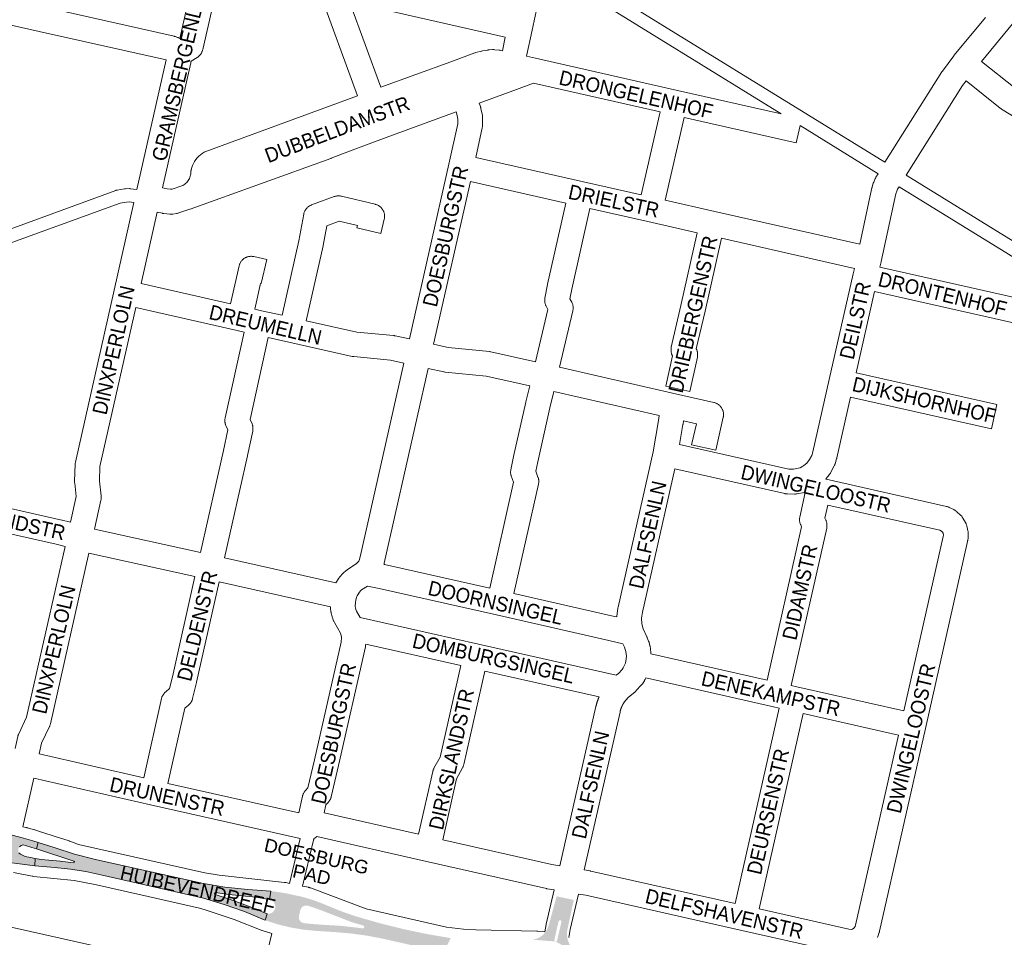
# Paper-space layout 'Layout1' of a CAD drawing. Header units: metres. Extents: x 123097 to 144122, y 392739 to 407589.
# Tile 68 of 256: x 129038 to 129557, y 398640 to 399122. Entities that reach past the tile are written whole.
import ezdxf
from ezdxf.enums import TextEntityAlignment as Align

# ---------------------------------------------------------------- set-up
doc = ezdxf.new("R2010")
doc.units = ezdxf.units.M
doc.header["$MEASUREMENT"] = 0
for name, color, linetype, lineweight in [('gs-anno-wegen algemeen tekst', 7, 'Continuous', 0), ('gs-knt-aanvullende hoofdweg', 7, 'Continuous', 0), ('gs-knt-fietspaden', 7, 'Continuous', 0), ('gs-knt-wegen algemeen', 7, 'Continuous', 0), ('ir-ARC-asfalt-hoofdwegen-te inspecteren', 5, 'Continuous', 0)]:
    doc.layers.add(name, color=color, linetype=linetype, lineweight=lineweight)
doc.styles.add('Style-Arial', font='arial.ttf')

psp = doc.layouts.get("Layout1")

# ---------------------------------------------------------------- hatches: boundary and pattern name
at = {"layer": 'ir-ARC-asfalt-hoofdwegen-te inspecteren', "linetype": 'Continuous', "lineweight": 13, "extrusion": (0, 0, -1)}
psp.add_hatch(color=5, dxfattribs=at).paths.add_polyline_path([(-128983.547, 398710.963), (-128978.692, 398715.444), (-128974.353, 398720.426), (-128970.58, 398725.85), (-128963.344, 398737.288), (-128959.112, 398742.837), (-128954.302, 398747.892), (-128948.97, 398752.394), (-128943.18, 398756.29), (-128937, 398759.531), (-128930.505, 398762.082), (-128923.77, 398763.91), (-128915.98, 398765.67), (-128913.926, 398759.143), (-128925.36, 398756.58), (-128929.37, 398756.04), (-128933.38, 398755.83), (-128934.9, 398755.5), (-128937.09, 398754.63), (-128940.594, 398752.638), (-128945.296, 398749.566), (-128949.686, 398746.063), (-128953.725, 398742.16), (-128957.378, 398737.893), (-128960.61, 398733.3), (-128967.002, 398723.106), (-128971.044, 398717.38), (-128975.663, 398712.108), (-128980.807, 398707.347), (-128986.42, 398703.15), (-128987.254, 398702.597), (-128993.45, 398699.008), (-129000, 398696.117), (-129004.633, 398694.562), (-129009.369, 398693.358), (-129014.181, 398692.51), (-129024.129, 398690.93), (-129024.597, 398690.8), (-129024.815, 398690.691), (-129025.002, 398690.535), (-129025.444, 398689.966), (-129025.625, 398689.268), (-129025.596, 398689.064), (-129025.543, 398688.87), (-129024.891, 398688.037), (-129024.18, 398687.732), (-129023.406, 398687.729), (-129014.145, 398690.059), (-129009.559, 398691.341), (-129002.61, 398693.43), (-129000, 398693.85), (-128997.129, 398694.04), (-128995.197, 398694.351), (-128993.37, 398695.05), (-128992.507, 398695.502), (-128988.17, 398698.039), (-128984.043, 398700.904), (-128980.15, 398704.08), (-128979.377, 398704.763), (-128975.04, 398708.949), (-128971.126, 398713.532), (-128967.67, 398718.47), (-128963.919, 398724.372), (-128960.548, 398729.342), (-128956.77, 398734.01), (-128956.098, 398734.742), (-128952.173, 398738.597), (-128947.99, 398742.17), (-128945.568, 398743.961), (-128941.797, 398746.392), (-128937.77, 398748.37), (-128931.26, 398751), (-128925.49, 398752.7), (-128913.123, 398755.735), (-128912.339, 398751.266), (-128924.734, 398748.269), (-128931.192, 398746.229), (-128937.43, 398743.59), (-128938.261, 398743.169), (-128942.166, 398740.853), (-128945.83, 398738.17), (-128946.642, 398737.508), (-128950.374, 398734.184), (-128953.815, 398730.56), (-128956.94, 398726.66), (-128963.512, 398716.637), (-128967.166, 398711.266), (-128971.346, 398706.293), (-128976.01, 398701.77), (-128976.523, 398701.298), (-128980.946, 398697.63), (-128985.651, 398694.33), (-128990.606, 398691.421), (-128995.78, 398688.92), (-128996.522, 398688.599), (-129000, 398687.255), (-129005.095, 398685.533), (-129010.27, 398684.07), (-129017.23, 398682.22), (-129024.259, 398680.609), (-129026.35, 398680.19), (-129032.21, 398679.13), (-129034.311, 398678.8), (-129046.33, 398677.19), (-129046.58, 398681.04), (-129044.079, 398681.531), (-129041.363, 398682.183), (-129038.778, 398683.242), (-129037.998, 398684.041), (-129037.611, 398685.089), (-129037.686, 398686.203), (-129038.229, 398687.215), (-129039.147, 398687.906), (-129040.269, 398688.149), (-129041.39, 398687.9), (-129044.82, 398686.86), (-129047.26, 398686.1), (-129048.141, 398689.499), (-129045.306, 398690.416), (-129039.24, 398692.114), (-129033.124, 398693.622), (-129027.205, 398694.893), (-129021.255, 398696.015), (-129020.397, 398696.101), (-129014.487, 398696.961), (-129008.649, 398698.22), (-129002.91, 398699.87), (-129001.807, 398700.242), (-129000, 398700.965), (-128994.404, 398703.626), (-128989.091, 398706.814), (-128984.11, 398710.5)], flags=0)
at = {"layer": 'ir-ARC-asfalt-hoofdwegen-te inspecteren', "linetype": 'Continuous', "lineweight": 13}
psp.add_hatch(color=5, dxfattribs=at).paths.add_polyline_path([(129169.971, 398659.48), (129170.527, 398663.93), (129158.408, 398664.691), (129146.341, 398666.045), (129134.355, 398667.989), (129078.31, 398680.53), (129067.301, 398683.32), (129056.496, 398686.818), (129048.141, 398689.499), (129047.26, 398686.1), (129066.87, 398679.67), (129067.241, 398679.352), (129067.145, 398678.872), (129066.681, 398678.72), (129059.73, 398679.62), (129049.73, 398680.54), (129046.58, 398681.04), (129046.33, 398677.19), (129056.985, 398676.38), (129065.108, 398675.474), (129073.176, 398674.166), (129081.17, 398672.46), (129135.207, 398660.139), (129146.051, 398656.888), (129156.712, 398653.078), (129167.16, 398648.72), (129167.686, 398648.526), (129168.59, 398652.01), (129159.773, 398655.665), (129150.826, 398658.986), (129141.76, 398661.97), (129141.33, 398662.11), (129140.977, 398662.456), (129141.066, 398662.943), (129141.52, 398663.14), (129148.46, 398662.13), (129155.443, 398661.44), (129162.747, 398660.756)], flags=0)
h = psp.add_hatch(color=5, dxfattribs=at)
h.paths.add_polyline_path([(129263.873, 398631.132), (129229.526, 398638.848), (129221.257, 398640.419), (129212.919, 398641.569), (129204.533, 398642.297), (129194.57, 398642.95), (129187.714, 398643.604), (129180.924, 398644.756), (129174.236, 398646.399), (129167.686, 398648.526), (129168.59, 398652.01), (129169.939, 398652.005), (129171.202, 398652.481), (129172.213, 398653.374), (129172.84, 398654.569), (129172.98, 398655.34), (129172.812, 398656.705), (129172.202, 398657.938), (129171.218, 398658.899), (129169.971, 398659.48), (129170.527, 398663.93), (129173.753, 398663.522), (129176.96, 398662.98), (129179, 398662.64), (129185.01, 398661.34), (129187.051, 398660.87), (129190.151, 398659.991), (129191.811, 398659.52), (129196.481, 398657.84), (129207.574, 398653.303), (129215.288, 398650.624), (129227.61, 398647.072), (129240.053, 398643.972), (129252.6, 398641.326), (129265.236, 398639.138), (129263.68, 398635.79), (129263.352, 398635.709), (129263.153, 398635.437), (129263.2, 398635.052), (129263.51, 398634.82)])
h.paths.add_polyline_path([(129218.972, 398644.281), (129208.034, 398645.564), (129197.041, 398646.223), (129194.442, 398646.409), (129188.169, 398646.972), (129186.844, 398647.369), (129185.822, 398648.301), (129185.306, 398649.585), (129185.397, 398650.965), (129186.261, 398654.332), (129187.144, 398655.599), (129188.523, 398656.295), (129190.067, 398656.252), (129192.945, 398655.289), (129195.791, 398654.236), (129198.266, 398653.338), (129207.832, 398649.615), (129213.44, 398647.469), (129219.199, 398645.771), (129219.681, 398645.485), (129219.832, 398644.945), (129219.543, 398644.43)], flags=16)
h = psp.add_hatch(color=5, dxfattribs=at)
h.paths.add_polyline_path([(129331.248, 398631.542), (129320.431, 398637.383), (129308.341, 398638.31), (129310.24, 398638.713), (129312.022, 398639.481), (129314.126, 398641.045), (129315.743, 398643.108), (129316.758, 398645.526), (129321.051, 398661.15), (129330.074, 398659.241), (129327.663, 398648.041), (129327.074, 398645.255), (129326.594, 398643.088), (129326.473, 398640.652), (129326.859, 398638.244), (129327.735, 398635.968), (129328.567, 398634.581), (129329.582, 398633.322)])
h.paths.add_polyline_path([(129320.431, 398637.383), (129319.958, 398637.707), (129319.851, 398638.27), (129322.07, 398648.05), (129322.602, 398648.591), (129323.341, 398648.42), (129323.581, 398647.7), (129321.32, 398637.959), (129320.994, 398637.488)], flags=16)

# ---------------------------------------------------------------- linework, layer by layer
at = {"layer": 'gs-knt-aanvullende hoofdweg', "color": 7, "linetype": 'Continuous', "flags": 128}
for points in [[(129040.049, 398697.677), (129041.607, 398697.405), (129041.872, 398697.354), (129041.958, 398697.334), (129042.003, 398697.324), (129042.048, 398697.313), (129042.134, 398697.293), (129042.394, 398697.224), (129046.136, 398696.145), (129046.279, 398696.102), (129046.355, 398696.079), (129049.924, 398694.974), (129050.028, 398694.941), (129057.009, 398692.666), (129064.481, 398690.253), (129064.491, 398690.25), (129064.798, 398690.143), (129069.423, 398688.425), (129135.904, 398673.424), (129135.907, 398673.424), (129138.958, 398673.005), (129139.187, 398672.97), (129143.431, 398672.255), (129177.756, 398668.496), (129178.117, 398668.448), (129178.475, 398668.382), (129180.467, 398667.965)], [(129171.077, 398641.553), (129166.078, 398643.088), (129165.799, 398643.18), (129165.524, 398643.282), (129151.349, 398648.882), (129136.015, 398653.96), (129133.087, 398654.834), (129106.063, 398660.966), (129078.871, 398667.136), (129067.082, 398669.548), (129067.072, 398669.549), (129045.751, 398671.638), (129045.723, 398671.641), (129045.393, 398671.681), (129045.378, 398671.683), (129045.037, 398671.74), (129035.127, 398673.646)], [(129187.341, 398666.527), (129190.407, 398665.886), (129190.685, 398665.822), (129190.777, 398665.798), (129190.84, 398665.781), (129190.96, 398665.748), (129191.141, 398665.693), (129191.179, 398665.68), (129191.232, 398665.664), (129191.5, 398665.569), (129220.812, 398654.605), (129263.003, 398644.885), (129271.94, 398643.825), (129278.455, 398643.512), (129310.632, 398642.836), (129310.843, 398642.829), (129311.054, 398642.816), (129314.761, 398642.529)]]:
    psp.add_lwpolyline(points, dxfattribs=at)
at = {"layer": 'gs-knt-fietspaden', "color": 7, "linetype": 'Continuous', "flags": 128}
for points in [[(129110.228, 399347.964), (129227.518, 399240.261), (129312.701, 399162.4), (129313.242, 399161.905), (129314.455, 399160.797), (129315.615, 399159.737), (129322.45, 399154.362), (129328.323, 399150.076), (129335.381, 399145.238), (129493.873, 399047.385)], [(129439.277, 399072.842), (129331.622, 399139.308), (129331.482, 399139.4), (129324.311, 399144.315), (129324.227, 399144.375), (129318.261, 399148.729), (129318.16, 399148.805), (129311.173, 399154.299), (129311.073, 399154.381), (129310.975, 399154.467), (129307.965, 399157.218), (129222.779, 399235.082), (129222.773, 399235.088), (129105.563, 399342.718)], [(129490.211, 399041.395), (129449.2, 399066.715)], [(129504.955, 399040.55), (129679.961, 398932.729), (129680.649, 398932.305), (129680.805, 398932.238), (129681.897, 398931.773), (129683.591, 398931.225), (129683.722, 398931.205), (129687, 398930.701), (129688.472, 398930.697), (129691.839, 398931.197), (129696.072, 398932.656), (129696.22, 398932.704), (129696.369, 398932.744), (129696.521, 398932.778), (129696.673, 398932.806), (129696.827, 398932.826), (129697.868, 398932.942), (129698.035, 398932.957), (129698.203, 398932.964), (129698.371, 398932.962), (129698.538, 398932.953), (129698.705, 398932.935), (129698.871, 398932.91), (129699.151, 398932.86)], [(129025.936, 399009.535), (129089.096, 399032.599), (129089.245, 399032.65), (129089.397, 399032.694), (129089.55, 399032.731), (129089.705, 399032.761), (129093.642, 399033.438), (129093.772, 399033.458), (129093.904, 399033.473), (129094.035, 399033.483), (129094.167, 399033.488), (129096.167, 399033.528), (129096.319, 399033.528), (129096.471, 399033.521), (129096.623, 399033.508), (129100.109, 399033.122)], [(129676.281, 398926.751), (129501.294, 399034.559)], [(129098.556, 399026.231), (129096.078, 399026.505), (129094.571, 399026.475), (129091.207, 399025.896), (129028.51, 399003.002)], [(129180.467, 398667.965), (129186.085, 398691.504)], [(129193.21, 398691.46), (129193.181, 398691.146), (129193.162, 398690.982), (129193.135, 398690.819), (129193.1, 398690.657), (129187.341, 398666.527)]]:
    psp.add_lwpolyline(points, dxfattribs=at)
at = {"layer": 'gs-knt-wegen algemeen', "color": 7, "linetype": 'Continuous', "flags": 128}
for points in [[(129122.735, 399112.533), (129133.45, 399160.03), (129144.27, 399208.432), (129131.67, 399211.243)], [(129144.721, 399150.826), (129134.761, 399106.678), (129134.684, 399106.369), (129134.59, 399106.063), (129134.483, 399105.762), (129134.36, 399105.467), (129134.223, 399105.179), (129134.072, 399104.897), (129133.908, 399104.623), (129133.73, 399104.358), (129133.54, 399104.101), (129133.337, 399103.855), (129133.122, 399103.618), (129132.896, 399103.392), (129132.659, 399103.178), (129132.412, 399102.976), (129132.155, 399102.786), (129131.89, 399102.608), (129128.611, 399100.536), (129128.598, 399100.428), (129128.568, 399100.216), (129128.531, 399100.004), (129128.488, 399099.794), (129113.627, 399033.88)], [(129216.204, 399082.439), (129195.623, 399138.613), (129195.315, 399139.455), (129144.721, 399150.826)], [(129587.055, 399151.433), (129561.02, 399120.174), (129544.613, 399100.473)], [(129115.481, 399101.305), (129048.704, 399116.307), (128990.988, 399129.273), (128990.809, 399129.316), (128990.631, 399129.364), (128986.749, 399130.47)], [(129211.961, 399131.866), (129228.432, 399086.91)], [(129294.011, 399113.315), (129211.961, 399131.866)], [(129057.902, 399127.586), (129119.688, 399113.705), (129119.924, 399113.647), (129120.158, 399113.58), (129120.39, 399113.505), (129121.468, 399113.132), (129121.736, 399113.032), (129122, 399112.921), (129122.259, 399112.798), (129122.512, 399112.664), (129122.735, 399112.533)], [(129493.873, 399047.385), (129523.819, 399094.956), (129523.964, 399095.177), (129524.118, 399095.392), (129530.145, 399103.433), (129530.352, 399103.695), (129546.847, 399123.501)], [(129292.457, 399106.062), (129294.011, 399113.315)], [(129228.432, 399086.91), (129265.404, 399100.34), (129277.949, 399104.918), (129278.226, 399105.012), (129278.507, 399105.093), (129281.461, 399105.878), (129281.736, 399105.945), (129282.014, 399106), (129284.764, 399106.48), (129284.997, 399106.516), (129285.232, 399106.544), (129285.467, 399106.564), (129287.202, 399106.675), (129287.476, 399106.686), (129287.751, 399106.687), (129288.025, 399106.675), (129288.298, 399106.652), (129290.82, 399106.387), (129291.075, 399106.355), (129291.329, 399106.313), (129291.581, 399106.261), (129292.457, 399106.062)], [(129100.109, 399033.122), (129115.481, 399101.305)], [(129305.153, 399103.178), (129309.862, 399102.109)], [(129309.862, 399102.109), (129384.701, 399085.184), (129439.277, 399072.842)], [(129544.613, 399100.473), (129562.361, 399086.324), (129614.93, 399054.317), (129615.171, 399054.164), (129615.405, 399054), (129615.631, 399053.825), (129615.849, 399053.641), (129616.059, 399053.448), (129617.675, 399051.893), (129617.868, 399051.7), (129618.052, 399051.498), (129618.228, 399051.289), (129618.395, 399051.073), (129618.553, 399050.85), (129620.635, 399047.773), (129629.93, 399041.99), (129630.29, 399041.851)], [(129365.533, 399030.304), (129375.469, 399073.923), (129308.867, 399088.985), (129299.946, 399085.696)], [(129536.541, 399090.257), (129534.696, 399087.796), (129504.955, 399040.55)], [(129607.547, 399043.569), (129555.239, 399075.417), (129555.008, 399075.564), (129554.783, 399075.721), (129554.566, 399075.887), (129536.541, 399090.257)], [(129299.937, 399085.693), (129280.312, 399078.455)], [(129299.946, 399085.696), (129299.942, 399085.694), (129299.937, 399085.693)], [(129299.946, 399085.696), (129299.942, 399085.694), (129299.937, 399085.693)], [(129113.627, 399033.88), (129115.956, 399033.357), (129117.855, 399033.182), (129118.587, 399033.286), (129123.748, 399034.998), (129124.33, 399035.266), (129124.887, 399035.582), (129125.415, 399035.945), (129125.912, 399036.351), (129126.372, 399036.797), (129126.792, 399037.28), (129127.17, 399037.798), (129127.503, 399038.345), (129127.789, 399038.919), (129128.025, 399039.514), (129128.412, 399041.305), (129128.57, 399042.823), (129128.596, 399043.035), (129128.628, 399043.245), (129128.668, 399043.455), (129128.957, 399044.608), (129129.347, 399045.732), (129129.833, 399046.817), (129130.413, 399047.855), (129131.081, 399048.839), (129131.833, 399049.76), (129132.663, 399050.612), (129133.564, 399051.388), (129134.53, 399052.082), (129135.553, 399052.688), (129135.821, 399052.824), (129136.096, 399052.948), (129136.376, 399053.058), (129216.204, 399082.439)], [(129280.312, 399078.455), (129280.944, 399076.724), (129281.026, 399076.485), (129281.099, 399076.242), (129281.162, 399075.997), (129281.216, 399075.749), (129281.957, 399071.981), (129282.003, 399071.714), (129282.039, 399071.446), (129282.063, 399071.176), (129282.076, 399070.906), (129282.078, 399070.635), (129282.025, 399066.794), (129282.016, 399066.529), (129281.997, 399066.265), (129281.966, 399066.002), (129281.925, 399065.74), (129281.873, 399065.48), (129278.45, 399049.984)], [(129268.096, 399073.951), (129231.241, 399060.361), (129211.951, 399053.247), (129202.345, 399049.481), (129202.176, 399049.418), (129128.185, 399022.754), (129128.037, 399022.703), (129128.028, 399022.7), (129122.13, 399020.744), (129121.852, 399020.658), (129121.569, 399020.585), (129121.283, 399020.525), (129120.996, 399020.478), (129118.93, 399020.185), (129118.63, 399020.149), (129118.327, 399020.127), (129118.025, 399020.12), (129117.722, 399020.127), (129117.42, 399020.147), (129114.343, 399020.43), (129114.065, 399020.462), (129113.788, 399020.506), (129113.514, 399020.561), (129110.764, 399021.179)], [(129243.553, 398954.418), (129264.344, 399046.481), (129269.016, 399067.639), (129269.05, 399070.135), (129268.538, 399072.739), (129268.096, 399073.951)], [(129278.45, 399049.984), (129335.094, 399037.183), (129365.533, 399030.304)], [(129480.579, 399004.305), (129486.988, 399033.888), (129487.056, 399034.173), (129487.137, 399034.455), (129487.734, 399036.362), (129487.803, 399036.568), (129487.878, 399036.773), (129487.96, 399036.974), (129488.745, 399038.812), (129488.863, 399039.072), (129488.992, 399039.327), (129489.132, 399039.575), (129490.211, 399041.395)], [(129275.613, 399037.277), (129256.267, 398951.614)], [(129325.876, 399025.918), (129275.613, 399037.277)], [(129501.294, 399034.559), (129500.55, 399033.304), (129500.062, 399032.16), (129499.65, 399030.845), (129491.913, 398995.129), (129491.901, 398995.072)], [(129065.162, 398857.952), (129068.209, 398871.447), (129067.356, 398878.607), (129067.331, 398878.856), (129067.316, 398879.107), (129067.31, 398879.358), (129067.314, 398879.609), (129067.63, 398888.459), (129067.648, 398888.761), (129067.68, 398889.062), (129067.726, 398889.362), (129067.785, 398889.658), (129088.183, 398980.167), (129098.556, 399026.231)], [(129176.547, 398966.877), (129185.355, 399006.078), (129187.891, 399020.028), (129187.953, 399020.329), (129188.03, 399020.628), (129188.12, 399020.923), (129188.225, 399021.213), (129188.343, 399021.497), (129188.474, 399021.776), (129188.619, 399022.049), (129188.776, 399022.314), (129188.945, 399022.571), (129189.127, 399022.82), (129189.32, 399023.061), (129189.524, 399023.292), (129189.739, 399023.513), (129189.965, 399023.723), (129190.2, 399023.923), (129190.444, 399024.111), (129190.696, 399024.287), (129190.957, 399024.452), (129191.226, 399024.603), (129191.501, 399024.742), (129191.782, 399024.868), (129192.069, 399024.98), (129204.009, 399029.326), (129204.308, 399029.427), (129204.612, 399029.513), (129204.919, 399029.584), (129205.23, 399029.641), (129205.543, 399029.682), (129205.857, 399029.708), (129206.173, 399029.719), (129206.488, 399029.714), (129206.803, 399029.694), (129207.117, 399029.659), (129207.428, 399029.609), (129207.737, 399029.544), (129225.477, 399025.34), (129225.777, 399025.261), (129226.073, 399025.168), (129226.363, 399025.061), (129226.649, 399024.941), (129226.928, 399024.807), (129227.201, 399024.66), (129227.466, 399024.5), (129227.724, 399024.328), (129227.973, 399024.143), (129228.213, 399023.948), (129228.443, 399023.74), (129228.664, 399023.522), (129228.873, 399023.294), (129229.072, 399023.056), (129229.259, 399022.809), (129229.434, 399022.554), (129229.597, 399022.29), (129229.746, 399022.019), (129229.883, 399021.741), (129230.007, 399021.456), (129230.117, 399021.167), (129230.212, 399020.872), (129230.294, 399020.573), (129230.362, 399020.271), (129230.415, 399019.965), (129230.453, 399019.658), (129230.477, 399019.349), (129230.486, 399019.039), (129230.48, 399018.73), (129230.46, 399018.42), (129230.425, 399018.113), (129230.375, 399017.807), (129230.311, 399017.504)], [(129309.906, 398942.408), (129316.349, 398969.953), (129315.461, 398971.7), (129315.33, 398971.974), (129315.212, 398972.254), (129315.106, 398972.539), (129315.015, 398972.829), (129314.936, 398973.123), (129314.872, 398973.42), (129314.822, 398973.72), (129314.785, 398974.021), (129314.763, 398974.325), (129314.755, 398974.628), (129314.761, 398974.932), (129314.782, 398975.236), (129314.816, 398975.538), (129314.864, 398975.838), (129316.203, 398983.047), (129316.254, 398983.291), (129325.876, 399025.918)], [(129378.233, 399027.434), (129404.287, 399021.546), (129480.579, 399004.305)], [(129110.764, 399021.179), (129102.314, 398983.65)], [(129338.575, 399023.048), (129328.982, 398980.546), (129328.069, 398975.63), (129329.033, 398973.733), (129329.164, 398973.459), (129329.282, 398973.179), (129329.387, 398972.895), (129329.479, 398972.605), (129329.557, 398972.311), (129329.622, 398972.015), (129329.672, 398971.715), (129329.708, 398971.414), (129329.731, 398971.111), (129329.739, 398970.807), (129329.733, 398970.503), (129329.713, 398970.2), (129329.679, 398969.899), (129329.63, 398969.599), (129329.568, 398969.302), (129322.606, 398939.534)], [(129395.073, 399010.28), (129369.002, 399016.172), (129338.575, 399023.048)], [(129407.772, 399007.41), (129399.154, 398969.109), (129399.147, 398969.076), (129394.569, 398949.21), (129394.752, 398948.779), (129394.866, 398948.492), (129394.966, 398948.2), (129395.053, 398947.903), (129395.125, 398947.602), (129395.182, 398947.299), (129395.226, 398946.993), (129395.254, 398946.685), (129395.268, 398946.376), (129395.268, 398946.067), (129395.252, 398945.758), (129395.223, 398945.45), (129395.178, 398945.145), (129395.119, 398944.841), (129391.15, 398926.734), (129391.144, 398926.728)], [(129477.766, 398991.592), (129407.772, 399007.41)], [(129491.901, 398995.072), (129491.248, 398992.184)], [(129451.244, 398887.808), (129452.677, 398889.082), (129454.211, 398890.941), (129455.367, 398893.167), (129455.92, 398894.966), (129464.541, 398933.102), (129477.113, 398988.703), (129477.766, 398991.592)], [(129488.377, 398979.485), (129478.678, 398936.587)], [(129562.309, 398962.8), (129562.305, 398962.8), (129488.377, 398979.485)], [(129099.452, 398970.949), (129080.62, 398887.388), (129080.344, 398879.648), (129081.27, 398871.876), (129081.3, 398871.561), (129081.314, 398871.245), (129081.314, 398870.928), (129081.297, 398870.612), (129081.265, 398870.296), (129081.218, 398869.983), (129081.156, 398869.672), (129077.708, 398854.401)], [(129156.567, 398958.027), (129152.891, 398958.859), (129099.452, 398970.949)], [(129189.251, 398964.028), (129215.894, 398958.054), (129235.218, 398956.206), (129235.48, 398956.176), (129235.74, 398956.135), (129235.999, 398956.083), (129243.553, 398954.418)], [(129133.5, 398842.146), (129145.63, 398895.812), (129147.9, 398906.628), (129146.926, 398908.944), (129146.813, 398909.231), (129146.714, 398909.523), (129146.629, 398909.82), (129146.558, 398910.12), (129146.501, 398910.423), (129146.459, 398910.729), (129146.431, 398911.036), (129146.418, 398911.344), (129146.42, 398911.652), (129146.436, 398911.96), (129146.466, 398912.267), (129146.511, 398912.573), (129146.571, 398912.875), (129156.567, 398958.027)], [(129169.269, 398955.166), (129159.731, 398912.083), (129160.69, 398909.803), (129160.801, 398909.521), (129160.898, 398909.234), (129160.983, 398908.943), (129161.053, 398908.649), (129161.11, 398908.351), (129161.153, 398908.051), (129161.182, 398907.75), (129161.197, 398907.447), (129161.198, 398907.144), (129161.184, 398906.841), (129161.157, 398906.54), (129161.115, 398906.239), (129161.06, 398905.942), (129158.362, 398893.089), (129158.341, 398892.995), (129158.341, 398892.991), (129158.34, 398892.987), (129146.209, 398839.317)], [(129240.686, 398941.718), (129233.584, 398943.283), (129214.248, 398945.132), (129213.979, 398945.163), (129213.71, 398945.206), (129213.444, 398945.26), (129180.048, 398952.749), (129169.269, 398955.166)], [(129256.267, 398951.614), (129264.011, 398949.903), (129285.64, 398947.802), (129285.906, 398947.771), (129286.172, 398947.728), (129286.435, 398947.675), (129309.906, 398942.408)], [(129204.9, 398826.081), (129206.441, 398828.572), (129206.596, 398828.811), (129206.762, 398829.043), (129206.937, 398829.267), (129207.122, 398829.484), (129208.264, 398830.763), (129208.436, 398830.949), (129208.616, 398831.127), (129208.802, 398831.299), (129210.085, 398832.436), (129210.315, 398832.63), (129210.553, 398832.814), (129210.8, 398832.986), (129215.76, 398836.282), (129216.832, 398837.525), (129217.015, 398837.843), (129217.671, 398839.698), (129240.686, 398941.718)], [(129253.4, 398938.913), (129230.287, 398836.456), (129230.226, 398836.207), (129230.155, 398835.96), (129230.13, 398835.886)], [(129306.882, 398929.743), (129283.979, 398934.883), (129262.361, 398936.983), (129262.102, 398937.013), (129261.844, 398937.054), (129261.587, 398937.105), (129253.4, 398938.913)], [(129322.606, 398939.534), (129381.98, 398925.99)], [(129285.871, 398823.352), (129298.36, 398878.988), (129297.236, 398881.963), (129297.135, 398882.252), (129297.047, 398882.546), (129296.973, 398882.843), (129296.913, 398883.144), (129296.867, 398883.447), (129296.836, 398883.752), (129296.819, 398884.058), (129296.817, 398884.364), (129296.829, 398884.67), (129296.855, 398884.976), (129296.896, 398885.28), (129296.951, 398885.581), (129298.38, 398892.499), (129298.402, 398892.603), (129304.788, 398921.145), (129304.816, 398921.264), (129306.882, 398929.743)], [(129319.582, 398926.869), (129317.481, 398918.242), (129311.12, 398889.813), (129310.084, 398884.797), (129311.229, 398881.766), (129311.333, 398881.468), (129311.423, 398881.165), (129311.498, 398880.858), (129311.558, 398880.548), (129311.603, 398880.236), (129311.633, 398879.922), (129311.647, 398879.606), (129311.647, 398879.291), (129311.631, 398878.975), (129311.599, 398878.661), (129311.553, 398878.349), (129311.491, 398878.039), (129298.57, 398820.481)], [(129375.069, 398914.213), (129319.582, 398926.869)], [(129381.98, 398925.99), (129381.985, 398925.99), (129381.988, 398925.989)], [(129381.98, 398925.99), (129381.985, 398925.99), (129381.988, 398925.989)], [(129381.988, 398925.989), (129403.839, 398921.005), (129404.148, 398920.926), (129404.454, 398920.832), (129404.754, 398920.724), (129405.049, 398920.601), (129405.338, 398920.463), (129405.619, 398920.311), (129405.892, 398920.146), (129406.157, 398919.968), (129406.413, 398919.777), (129406.66, 398919.573), (129406.896, 398919.358), (129407.121, 398919.131), (129407.335, 398918.893), (129407.537, 398918.646), (129407.726, 398918.389), (129407.903, 398918.122), (129408.066, 398917.848), (129408.216, 398917.565), (129408.351, 398917.276), (129408.473, 398916.98), (129408.579, 398916.679), (129408.671, 398916.373), (129408.748, 398916.063), (129408.809, 398915.749), (129408.855, 398915.433), (129408.885, 398915.115), (129408.899, 398914.796), (129408.898, 398914.476), (129408.882, 398914.157), (129408.849, 398913.839), (129408.801, 398913.524), (129408.739, 398913.215), (129408.738, 398913.21), (129408.737, 398913.207), (129404.786, 398895.883), (129404.778, 398895.876)], [(129475.807, 398923.888), (129468.565, 398891.854), (129468.506, 398891.616), (129468.438, 398891.379), (129467.64, 398888.78), (129467.547, 398888.501), (129467.442, 398888.225), (129467.324, 398887.955), (129467.194, 398887.691), (129465.448, 398884.328), (129465.317, 398884.088), (129465.175, 398883.853), (129465.024, 398883.624), (129464.863, 398883.401), (129464.692, 398883.186), (129462.763, 398880.848)], [(129549.971, 398907.199), (129549.967, 398907.199), (129475.807, 398923.888)], [(129352.728, 398808.167), (129352.73, 398808.205), (129352.762, 398808.514), (129353.292, 398812.668), (129353.339, 398812.974), (129353.4, 398813.277), (129371.869, 398895.113), (129374.705, 398911.562), (129375.048, 398913.97), (129375.069, 398914.213)], [(129387.819, 398911.305), (129387.581, 398909.632), (129387.551, 398909.444), (129385.723, 398898.836)], [(129385.723, 398898.836), (129443.309, 398885.886), (129443.315, 398885.885)], [(128933.477, 398887.809), (129002.476, 398872.165), (129060.581, 398859.064), (129060.685, 398859.039), (129065.162, 398857.952)], [(129383.174, 398886.064), (129366.168, 398810.713), (129365.756, 398807.484), (129365.945, 398804.537), (129366.643, 398801.817), (129368.6, 398797.63), (129368.69, 398797.429), (129368.774, 398797.224), (129369.464, 398795.442), (129369.542, 398795.228), (129369.614, 398795.011), (129369.676, 398794.795), (129369.677, 398794.792), (129369.678, 398794.788)], [(129451.929, 398873.611), (129451.338, 398873.706), (129447.626, 398872.957), (129447.356, 398872.909), (129447.084, 398872.872), (129446.81, 398872.846), (129446.536, 398872.832), (129446.262, 398872.83), (129442.474, 398872.875), (129442.201, 398872.883), (129441.93, 398872.904), (129441.659, 398872.935), (129441.39, 398872.978), (129441.123, 398873.033), (129383.174, 398886.064)], [(129443.315, 398885.885), (129445.727, 398885.857), (129448.261, 398886.368), (129449.157, 398886.702), (129450.717, 398887.529), (129451.24, 398887.806)], [(129451.24, 398887.806), (129451.244, 398887.808)], [(129451.24, 398887.806), (129451.244, 398887.808)], [(129462.763, 398880.848), (129462.927, 398880.588), (129526.311, 398866.288), (129526.6, 398866.216), (129526.885, 398866.131), (129527.166, 398866.032), (129527.443, 398865.921), (129527.714, 398865.798), (129530.121, 398864.633), (129530.368, 398864.507), (129530.609, 398864.37), (129530.844, 398864.224), (129531.073, 398864.068), (129531.295, 398863.902), (129531.509, 398863.727), (129531.716, 398863.542), (129533.675, 398861.722), (129533.874, 398861.529), (129534.065, 398861.328), (129534.247, 398861.118), (129534.42, 398860.901), (129534.584, 398860.677), (129534.737, 398860.446), (129534.881, 398860.209), (129536.218, 398857.894), (129536.352, 398857.651), (129536.475, 398857.402), (129536.588, 398857.148), (129536.689, 398856.889), (129536.78, 398856.627), (129536.859, 398856.361), (129536.927, 398856.092), (129537.524, 398853.486), (129537.582, 398853.201), (129537.628, 398852.915), (129537.661, 398852.626), (129537.681, 398852.337), (129537.688, 398852.047), (129537.691, 398850.705), (129537.687, 398850.462), (129537.674, 398850.219), (129537.652, 398849.976), (129537.62, 398849.734), (129537.423, 398848.408), (129537.383, 398848.17), (129537.335, 398847.933), (129515.139, 398749.471), (129515.138, 398749.467), (129491.008, 398642.73), (129490.949, 398642.491), (129490.881, 398642.253), (129490.803, 398642.018), (129490.126, 398640.081), (129490.026, 398639.813), (129489.914, 398639.55)], [(129431.796, 398774.925), (129449.985, 398855.585), (129449.535, 398856.537), (129449.411, 398856.817), (129449.3, 398857.103), (129449.202, 398857.394), (129449.119, 398857.689), (129449.049, 398857.988), (129448.993, 398858.289), (129448.952, 398858.593), (129448.925, 398858.899), (129448.913, 398859.205), (129448.915, 398859.512), (129448.931, 398859.818), (129448.962, 398860.124), (129449.008, 398860.427), (129449.067, 398860.728), (129451.929, 398873.611)], [(129463.807, 398867.042), (129462.261, 398860.08), (129462.715, 398859.117), (129462.84, 398858.836), (129462.951, 398858.548), (129463.049, 398858.256), (129463.133, 398857.959), (129463.203, 398857.659), (129463.258, 398857.356), (129463.299, 398857.05), (129463.325, 398856.743), (129463.337, 398856.435), (129463.335, 398856.127), (129463.317, 398855.819), (129463.286, 398855.513), (129463.239, 398855.208), (129463.179, 398854.906), (129444.494, 398772.05)], [(129503.869, 398758.683), (129524.58, 398850.561), (129524.67, 398851.165), (129524.67, 398851.289), (129524.454, 398852.23), (129524.096, 398852.85), (129523.57, 398853.339), (129522.715, 398853.752), (129463.807, 398867.042)], [(129062.296, 398845.25), (129057.665, 398846.374), (129005.956, 398858.033)], [(129077.708, 398854.401), (129133.5, 398842.146)], [(129035.997, 398739.001), (129037.41, 398745.253), (129037.479, 398745.529), (129037.56, 398745.803), (129037.653, 398746.073), (129037.758, 398746.338), (129037.874, 398746.599), (129042.041, 398755.415), (129062.296, 398845.25)], [(129074.843, 398841.7), (129054.585, 398751.851), (129054.516, 398751.573), (129054.434, 398751.299), (129054.341, 398751.029), (129054.236, 398750.762), (129054.12, 398750.501), (129049.952, 398741.683), (129048.685, 398736.08)], [(129130.636, 398829.444), (129074.843, 398841.7)], [(129146.209, 398839.317), (129204.9, 398826.081)], [(129230.13, 398835.886), (129230.332, 398835.844), (129230.413, 398835.826), (129285.871, 398823.352)], [(129103.726, 398723.433), (129113.041, 398765.152), (129113.116, 398765.452), (129113.205, 398765.748), (129113.308, 398766.04), (129113.424, 398766.327), (129113.554, 398766.607), (129113.697, 398766.882), (129113.853, 398767.149), (129114.022, 398767.408), (129114.202, 398767.659), (129114.395, 398767.902), (129114.598, 398768.134), (129114.813, 398768.357), (129115.038, 398768.57), (129115.272, 398768.771), (129117.287, 398770.42), (129118.773, 398776.697), (129130.636, 398829.444)], [(129143.345, 398826.616), (129131.467, 398773.804), (129131.451, 398773.734), (129129.45, 398765.278), (129129.373, 398764.984), (129129.283, 398764.695), (129129.179, 398764.41), (129129.062, 398764.129), (129128.932, 398763.855), (129128.79, 398763.587), (129128.635, 398763.326), (129128.468, 398763.073), (129128.29, 398762.827), (129128.1, 398762.59), (129127.9, 398762.363), (129127.689, 398762.144), (129127.468, 398761.936), (129127.238, 398761.739), (129125.258, 398760.119), (129116.421, 398720.545)], [(129201.957, 398813.398), (129143.345, 398826.616)], [(129221.432, 398824.419), (129218.383, 398822.392), (129217.722, 398821.807), (129217.214, 398821.238), (129216.014, 398819.298), (129215.736, 398818.598), (129215.3, 398816.954), (129215.086, 398815.984), (129214.995, 398813.729), (129215.096, 398812.985), (129215.331, 398812.075), (129215.639, 398811.28), (129217.615, 398807.783)], [(129355.919, 398794.011), (129348.551, 398795.779), (129289.361, 398809.221), (129227.596, 398823.115), (129221.432, 398824.419)], [(129298.57, 398820.481), (129351.473, 398808.467), (129351.55, 398808.449), (129352.728, 398808.167)], [(129185.299, 398705.026), (129187.267, 398713.826), (129187.344, 398714.134), (129187.436, 398714.438), (129187.542, 398714.737), (129187.663, 398715.031), (129187.798, 398715.318), (129187.947, 398715.598), (129188.11, 398715.871), (129188.285, 398716.136), (129188.473, 398716.392), (129188.674, 398716.638), (129188.886, 398716.874), (129190.113, 398718.174), (129193.581, 398732.913), (129207.569, 398794.936), (129207.808, 398797.272), (129207.769, 398797.765), (129207.287, 398799.595), (129204.072, 398805.285), (129203.925, 398805.561), (129203.791, 398805.844), (129203.671, 398806.133), (129203.053, 398807.724), (129202.966, 398807.963), (129202.888, 398808.206), (129202.819, 398808.451), (129202.393, 398810.103), (129202.335, 398810.35), (129202.286, 398810.6), (129202.246, 398810.852), (129202.016, 398812.543), (129201.984, 398812.827), (129201.964, 398813.112), (129201.957, 398813.398)], [(129217.615, 398807.783), (129279.847, 398793.788), (129352.416, 398777.441)], [(129220.539, 398793.781), (129220.482, 398793.225), (129220.451, 398792.966), (129220.409, 398792.709), (129220.356, 398792.454), (129206.275, 398730.019), (129206.262, 398729.96), (129202.386, 398713.487), (129202.308, 398713.186), (129202.215, 398712.889), (129202.108, 398712.597), (129201.987, 398712.311), (129201.853, 398712.03), (129201.706, 398711.756), (129201.545, 398711.49), (129201.373, 398711.231), (129201.188, 398710.981), (129200.991, 398710.74), (129200.783, 398710.509), (129199.583, 398709.238), (129198.645, 398705.046)], [(129270.626, 398782.517), (129220.539, 398793.781)], [(129352.416, 398777.441), (129353.675, 398778.48), (129355.59, 398780.58), (129356.078, 398781.32), (129357.222, 398783.846), (129357.491, 398784.843), (129357.756, 398787.434), (129357.475, 398790.04), (129357.198, 398791.06), (129356.712, 398792.316), (129355.919, 398794.011)], [(129369.678, 398794.788), (129370.176, 398792.947), (129370.238, 398792.7), (129370.29, 398792.451), (129370.332, 398792.199), (129370.364, 398791.947), (129370.705, 398788.79)], [(129370.705, 398788.79), (129431.796, 398774.925)], [(129248.402, 398693.788), (129255.82, 398726.801), (129255.896, 398727.103), (129255.986, 398727.401), (129256.09, 398727.695), (129256.208, 398727.983), (129256.34, 398728.265), (129256.485, 398728.541), (129259.686, 398734.288), (129270.626, 398782.517)], [(129283.328, 398779.658), (129272.177, 398730.496), (129272.101, 398730.196), (129272.011, 398729.9), (129271.908, 398729.608), (129271.79, 398729.322), (129271.659, 398729.042), (129271.515, 398728.768), (129268.317, 398723.027), (129261.101, 398690.915)], [(129343.391, 398766.128), (129283.328, 398779.658)], [(129367.987, 398776.056), (129367.726, 398775.479), (129367.616, 398775.248), (129367.496, 398775.022), (129367.369, 398774.8), (129367.232, 398774.584), (129366.181, 398772.989), (129366.036, 398772.779), (129365.884, 398772.574), (129365.723, 398772.376), (129365.555, 398772.184), (129362.984, 398769.365), (129362.772, 398769.143), (129362.549, 398768.931), (129362.317, 398768.731), (129358.697, 398765.744), (129356.597, 398763.25), (129356.549, 398763.177), (129356.501, 398763.104), (129356.453, 398763.029), (129356.406, 398762.955), (129356.359, 398762.881), (129356.313, 398762.806), (129356.267, 398762.731), (129356.222, 398762.656), (129356.177, 398762.58), (129356.132, 398762.504), (129356.088, 398762.428), (129356.044, 398762.352), (129356.001, 398762.275), (129355.958, 398762.198), (129355.915, 398762.121), (129355.873, 398762.044), (129355.832, 398761.966), (129355.79, 398761.889), (129355.75, 398761.811), (129355.71, 398761.732), (129355.67, 398761.654), (129355.63, 398761.575), (129355.591, 398761.496), (129355.553, 398761.417), (129355.515, 398761.338), (129355.477, 398761.258), (129355.44, 398761.178), (129355.404, 398761.099), (129355.367, 398761.018), (129355.332, 398760.938), (129355.296, 398760.857), (129355.261, 398760.777), (129355.227, 398760.695), (129355.193, 398760.614), (129355.16, 398760.533), (129355.127, 398760.451), (129355.094, 398760.369), (129355.062, 398760.288), (129355.03, 398760.205), (129354.999, 398760.123), (129354.969, 398760.041), (129354.939, 398759.958), (129354.909, 398759.875), (129354.88, 398759.792), (129354.851, 398759.709), (129354.822, 398759.626), (129354.795, 398759.542), (129354.767, 398759.459), (129354.74, 398759.375), (129354.714, 398759.291), (129354.688, 398759.207), (129354.663, 398759.123), (129354.638, 398759.038), (129354.613, 398758.954), (129354.589, 398758.869), (129354.566, 398758.784), (129354.543, 398758.699), (129354.52, 398758.614), (129354.498, 398758.529), (129354.476, 398758.444), (129354.455, 398758.358), (129354.435, 398758.273), (129354.415, 398758.187), (129354.395, 398758.101), (129354.393, 398758.093), (129335.514, 398675.039)], [(129438.187, 398760.127), (129435.271, 398760.786), (129367.987, 398776.056)], [(129444.494, 398772.05), (129447.403, 398771.394), (129503.869, 398758.683)], [(129322.659, 398677.224), (129341.696, 398760.975), (129341.734, 398761.141), (129341.773, 398761.307), (129341.813, 398761.472), (129341.854, 398761.637), (129341.896, 398761.802), (129341.939, 398761.967), (129341.983, 398762.131), (129342.028, 398762.295), (129342.074, 398762.459), (129342.121, 398762.622), (129342.168, 398762.786), (129342.217, 398762.949), (129342.267, 398763.111), (129342.318, 398763.274), (129342.37, 398763.436), (129342.422, 398763.598), (129342.476, 398763.759), (129342.531, 398763.92), (129342.586, 398764.081), (129342.643, 398764.242), (129342.7, 398764.402), (129342.759, 398764.561), (129342.818, 398764.721), (129342.878, 398764.88), (129342.94, 398765.039), (129343.002, 398765.197), (129343.065, 398765.355), (129343.129, 398765.513), (129343.194, 398765.67), (129343.26, 398765.827), (129343.327, 398765.983), (129343.391, 398766.128)], [(129414.976, 398657.334), (129438.187, 398760.127)], [(129450.888, 398757.263), (129427.677, 398654.472)], [(129501.001, 398745.983), (129450.888, 398757.263)], [(129427.677, 398654.472), (129474.858, 398643.828), (129476.064, 398643.74), (129476.764, 398643.901), (129477.546, 398644.352), (129478.12, 398645.192), (129478.39, 398645.964), (129501.001, 398745.983)], [(129048.685, 398736.08), (129103.726, 398723.433)], [(129045.823, 398723.378), (129040.049, 398697.677)], [(129186.085, 398691.504), (129107.221, 398709.271), (129107.194, 398709.277), (129045.823, 398723.378)], [(129116.421, 398720.545), (129185.299, 398705.026)], [(129198.645, 398705.046), (129248.402, 398693.788)], [(129319.725, 398664.516), (129316.1, 398665.132), (129315.927, 398665.164), (129315.754, 398665.201), (129251.887, 398679.651), (129194.76, 398692.576), (129194.711, 398692.526), (129194.592, 398692.419), (129194.474, 398692.312), (129194.35, 398692.21), (129194.227, 398692.109), (129193.97, 398691.919), (129193.837, 398691.83), (129193.704, 398691.742), (129193.43, 398691.578), (129193.289, 398691.502), (129193.21, 398691.46)], [(129261.101, 398690.915), (129318.456, 398677.938), (129322.659, 398677.224)], [(129335.514, 398675.039), (129338.749, 398674.49), (129338.919, 398674.459), (129339.088, 398674.423), (129414.976, 398657.334)], [(129314.761, 398642.529), (129315.457, 398646.248), (129315.517, 398646.533), (129319.725, 398664.516)], [(129332.585, 398662.331), (129328.229, 398643.713), (129328.228, 398643.708), (129328.227, 398643.705), (129327.437, 398639.484)], [(129418.458, 398643.205), (129336.397, 398661.683), (129332.585, 398662.331)], [(129028.396, 398646.08), (129113.49, 398626.947)], [(129418.466, 398643.203), (129418.462, 398643.203), (129418.458, 398643.205)], [(129418.466, 398643.203), (129418.462, 398643.203), (129418.458, 398643.205)], [(129472.466, 398631.021), (129418.466, 398643.203)], [(129162.869, 398607.179), (129171.077, 398641.553)]]:
    psp.add_lwpolyline(points, dxfattribs=at)
for points in [[(129277.135, 399155.447), (129297.374, 399141.397), (129297.992, 399141.129), (129299.884, 399140.724), (129302.509, 399152.971, -0.3852499), (129302.52, 399152.978), (129315.232, 399150.253, -0.3696834), (129315.24, 399150.243), (129311.25, 399131.63), (129308.091, 399116.881), (129305.153, 399103.178)], [(129449.2, 399066.715), (129447.166, 399057.719, -0.3850301), (129447.154, 399057.712), (129388.169, 399071.051), (129378.233, 399027.434)], [(129230.311, 399017.504), (129228.511, 399009.913, -0.3848672), (129228.5, 399009.906), (129215.849, 399012.905, -0.3685531), (129215.842, 399012.915), (129216.14, 399014.172), (129206.631, 399016.425), (129200.033, 399014.023), (129198.141, 399003.617), (129198.088, 399003.355), (129189.251, 398964.028)], [(129391.144, 398926.728), (129391.14, 398926.727), (129378.439, 398929.511, -0.3694258), (129378.432, 398929.522), (129381.956, 398945.601), (129381.759, 398946.067), (129381.643, 398946.359), (129381.541, 398946.656), (129381.454, 398946.958), (129381.382, 398947.264), (129381.324, 398947.574), (129381.282, 398947.885), (129381.254, 398948.198), (129381.242, 398948.513), (129381.245, 398948.827), (129381.263, 398949.141), (129381.296, 398949.454), (129381.344, 398949.765), (129381.407, 398950.073), (129386.455, 398971.983), (129395.073, 399010.28)], [(129102.314, 398983.65), (129149.406, 398972.996), (129153.863, 398992.834), (129153.941, 398993.144), (129154.034, 398993.45), (129154.142, 398993.751), (129154.264, 398994.046), (129154.4, 398994.335), (129154.551, 398994.616), (129154.715, 398994.89), (129154.893, 398995.156), (129155.083, 398995.413), (129155.286, 398995.66), (129155.501, 398995.896), (129155.727, 398996.122), (129155.963, 398996.337), (129156.21, 398996.54), (129156.467, 398996.73), (129156.733, 398996.907), (129157.007, 398997.072), (129157.289, 398997.222), (129157.577, 398997.359), (129157.873, 398997.481), (129158.173, 398997.589), (129158.479, 398997.681), (129158.789, 398997.759), (129159.102, 398997.821), (129159.419, 398997.868), (129159.737, 398997.899), (129160.056, 398997.915), (129160.375, 398997.915), (129160.694, 398997.899), (129161.012, 398997.868), (129161.328, 398997.821), (129161.642, 398997.759), (129168.413, 398996.237), (129168.418, 398996.237, -0.3999931), (129168.425, 398996.225), (129168.424, 398996.221)], [(129168.424, 398996.221), (129165.576, 398983.54, -0.385018), (129165.565, 398983.533), (129165.139, 398983.629), (129162.105, 398970.123), (129165.755, 398969.297), (129176.547, 398966.877)], [(129491.248, 398992.184), (129565.172, 398975.5, -0.369094), (129565.179, 398975.489), (129562.317, 398962.807), (129562.309, 398962.8)], [(129478.678, 398936.587), (129552.826, 398919.901, -0.3691284), (129552.833, 398919.89), (129549.979, 398907.206), (129549.971, 398907.199)], [(129404.778, 398895.876), (129404.774, 398895.876), (129392.099, 398898.767, -0.3689781), (129392.092, 398898.778), (129394.596, 398909.759), (129387.819, 398911.305)]]:
    psp.add_lwpolyline(points, format="xyb", dxfattribs=at)
at = {"layer": 'ir-ARC-asfalt-hoofdwegen-te inspecteren', "color": 5, "linetype": 'Continuous', "lineweight": 13}
for points in [[(129038.229, 398687.215), (129039.147, 398687.906), (129040.269, 398688.149), (129041.39, 398687.9), (129044.82, 398686.86), (129047.26, 398686.1), (129048.141, 398689.499), (129045.306, 398690.416), (129039.24, 398692.114), (129033.124, 398693.622)], [(129034.311, 398678.8), (129046.33, 398677.19), (129046.58, 398681.04), (129044.079, 398681.531), (129041.363, 398682.183), (129038.778, 398683.242), (129037.998, 398684.041)]]:
    psp.add_lwpolyline(points, dxfattribs=at)
psp.add_lwpolyline([(129169.971, 398659.48), (129170.527, 398663.93), (129158.408, 398664.691), (129146.341, 398666.045), (129134.355, 398667.989), (129078.31, 398680.53), (129067.301, 398683.32), (129056.496, 398686.818), (129048.141, 398689.499), (129047.26, 398686.1), (129066.87, 398679.67), (129067.241, 398679.352), (129067.145, 398678.872), (129066.681, 398678.72), (129059.73, 398679.62), (129049.73, 398680.54), (129046.58, 398681.04), (129046.33, 398677.19), (129056.985, 398676.38), (129065.108, 398675.474), (129073.176, 398674.166), (129081.17, 398672.46), (129135.207, 398660.139), (129146.051, 398656.888), (129156.712, 398653.078), (129167.16, 398648.72), (129167.686, 398648.526), (129168.59, 398652.01), (129159.773, 398655.665), (129150.826, 398658.986), (129141.76, 398661.97), (129141.33, 398662.11), (129140.977, 398662.456), (129141.066, 398662.943), (129141.52, 398663.14), (129148.46, 398662.13), (129155.443, 398661.44), (129162.747, 398660.756)], close=True, dxfattribs=at)

# ---------------------------------------------------------------- texts
at = {"layer": 'gs-anno-wegen algemeen tekst', "color": 7, "style": 'Style-Arial', "width": 0.909091}
for s, rotation, p in [('GRAMSBERGENLN', 76.62258, (129121.95, 399091.928)), ('DRONGELENHOF', 347.18535, (129362.89, 399083.038)), ('DUBBELDAMSTR', 20.72034, (129205.543, 399064.711)), ('DOESBURGSTR', 77.19651, (129262.518, 399008.489)), ('DRIELSTR', 347.93046, (129351.171, 399027.041)), ('DRIEBERGENSTR', 77.26176, (129392.789, 398967.433)), ('DRONTENHOF', 346.47372, (129524.192, 398978.088)), ('DINXPERLOLN', 77.47866, (129087.774, 398948.571)), ('DEILSTR', 77.07969, (129478.203, 398964.151)), ('DREUMELLN', 346.77387, (129167.798, 398961.903)), ('DIJKSHORNHOF', 347.03802, (129514.572, 398922.282)), ('DWINGELOOSTR', 347.0616, (129457.523, 398875.654)), ('DRECHTERLANDSTR', 347.4954, (129013.423, 398863.042)), ('DALFSENLN', 77.48424, (129368.967, 398851.387)), ('DIDAMSTR', 77.23692, (129449.046, 398821.206)), ('DELDENSTR', 76.28472, (129131.834, 398803.45)), ('DOORNSINGEL', 347.26176, (129288.912, 398815.661)), ('DINXPERLOLN', 76.90185, (129056.339, 398791.045)), ('DOMBURGSINGEL', 347.29659, (129287.85, 398786.338)), ('DOESBURGSTR', 77.4675, (129203.632, 398746.827)), ('DENEKAMPSTR', 347.20893, (129433.819, 398767.807)), ('DWINGELOOSTR', 76.73765, (129507.552, 398744.312)), ('DIRKSLANDSTR', 77.40225, (129265.622, 398733.276)), ('DALFSENLN', 77.43267, (129338.841, 398719.838)), ('DEURSENSTR', 77.1561, (129432.294, 398705.759)), ('DRUNENSTR', 347.64273, (129116.048, 398713.696)), ('HUIBEVENDREEF', 347.28846, (129132.121, 398664.683)), ('DELFSHAVENSTR', 346.98519, (129409.339, 398651.987))]:
    psp.add_text(s, height=7.7, rotation=rotation, dxfattribs=at).set_placement(p, align=Align.MIDDLE_CENTER)
at = {"layer": 'gs-anno-wegen algemeen tekst', "color": 7, "style": 'Style-Arial'}
for s, p in [('DOESBURG', (129194.672, 398682.199)), ('PAD', (129192.106, 398672.527))]:
    psp.add_text(s, height=7, rotation=347.22009, dxfattribs=at).set_placement(p, align=Align.MIDDLE_CENTER)

doc.saveas('drawing.dxf')
